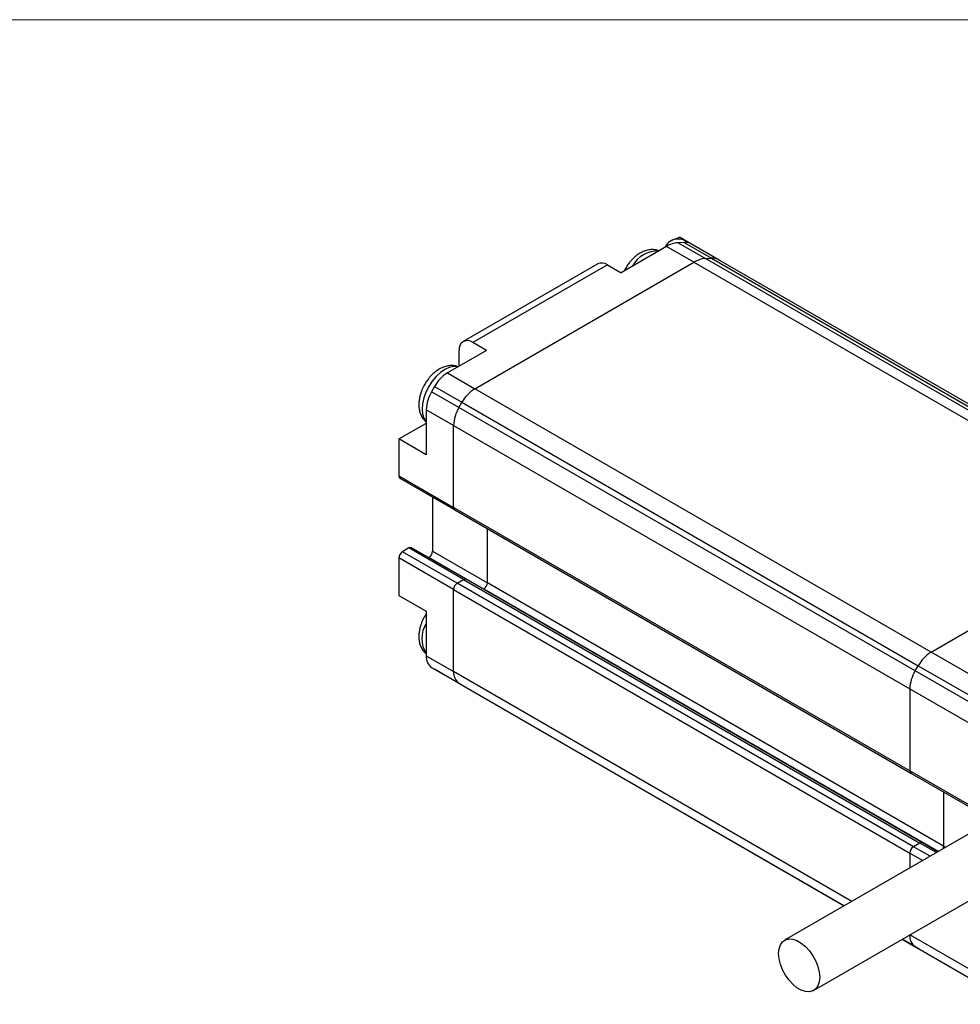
# Model space of a CAD drawing. Header units: millimetres. Extents: x 0 to 432, y 0 to 279.
# Tile 3 of 4: x 317 to 390, y 203 to 279. Entities that reach past the tile are written whole.
import ezdxf

# ---------------------------------------------------------------- set-up
doc = ezdxf.new("R2010")
doc.units = ezdxf.units.MM

msp = doc.modelspace()

# ---------------------------------------------------------------- linework, layer by layer
at = {"color": 7, "linetype": 'Continuous', "lineweight": 18}
msp.add_line((0, 279.4), (431.8, 279.4), dxfattribs=at)
for p, q in [((371.652, 260.775), (368.702, 262.478)), ((367.56, 261.833), (364.035, 259.798)), ((369.681, 260.608), (367.56, 261.833)), ((367.872, 262.254), (367.864, 262.249)), ((368.927, 262.139), (368.457, 262.121)), ((368.457, 262.121), (370.578, 260.896)), ((368.927, 262.139), (371.048, 260.915)), ((369.366, 262.076), (369.069, 262.247)), ((370.578, 260.896), (371.048, 260.915)), ((371.048, 260.915), (406.404, 240.504)), ((362.225, 260.485), (351.795, 254.464)), ((362.975, 260.41), (352.545, 254.389)), ((352.706, 250.809), (369.681, 260.608)), ((362.975, 260.41), (364.035, 259.798)), ((369.681, 260.608), (405.037, 240.198)), ((405.933, 240.486), (370.578, 260.896)), ((407.007, 240.365), (371.652, 260.775)), ((353.605, 253.777), (352.545, 254.389)), ((353.605, 253.777), (350.585, 252.033)), ((351.484, 252.593), (351.484, 253.777)), ((351.482, 252.551), (351.484, 252.593)), ((351.484, 252.593), (351.519, 252.573)), ((350.585, 252.033), (352.706, 250.809)), ((349.585, 250.978), (349.353, 250.576)), ((351.474, 249.351), (349.353, 250.576)), ((349.585, 250.978), (351.706, 249.753)), ((388.062, 230.399), (352.706, 250.809)), ((351.474, 249.351), (351.706, 249.753)), ((351.706, 249.753), (387.062, 229.343)), ((351.06, 247.957), (348.938, 249.182)), ((348.938, 249.182), (348.938, 245.694)), ((386.829, 228.941), (351.474, 249.351)), ((346.817, 246.918), (348.903, 248.123)), ((348.903, 248.123), (348.938, 248.146)), ((348.938, 248.102), (348.903, 248.123)), ((351.06, 241.611), (351.06, 247.957)), ((351.06, 247.957), (386.415, 227.547)), ((346.817, 246.918), (346.817, 244.061)), ((348.938, 245.694), (346.817, 246.918)), ((346.817, 244.061), (351.06, 241.611)), ((346.9, 243.877), (351.143, 241.428)), ((349.433, 242.415), (349.433, 238.222)), ((386.415, 221.201), (351.06, 241.611)), ((351.143, 241.428), (386.498, 221.018)), ((353.676, 235.773), (353.676, 239.966)), ((388.062, 230.399), (405.037, 240.198)), ((347.595, 238.467), (347.1, 238.181)), ((351.343, 235.732), (347.1, 238.181)), ((351.838, 236.018), (347.595, 238.467)), ((352.038, 236.038), (347.795, 238.487)), ((349.433, 238.222), (353.676, 235.773)), ((351.06, 235.242), (346.817, 237.692)), ((346.817, 237.692), (346.817, 234.79)), ((349.151, 237.732), (349.127, 237.718)), ((353.393, 235.283), (349.151, 237.732)), ((351.343, 235.732), (351.838, 236.018)), ((351.838, 236.018), (387.193, 215.608)), ((387.393, 215.628), (352.038, 236.038)), ((389.031, 215.363), (353.676, 235.773)), ((351.06, 228.896), (351.06, 235.242)), ((351.06, 235.242), (386.415, 214.832)), ((386.698, 215.322), (351.343, 235.732)), ((353.369, 235.269), (353.393, 235.283)), ((388.619, 214.947), (353.393, 235.283)), ((346.817, 234.79), (348.938, 233.565)), ((348.938, 233.565), (348.938, 230.121)), ((395.557, 226.072), (388.062, 230.399)), ((348.938, 230.121), (351.06, 228.896)), ((349.353, 229.205), (351.474, 227.981)), ((349.353, 229.205), (349.585, 229.071)), ((351.706, 227.847), (349.585, 229.071)), ((381.921, 211.081), (351.06, 228.896)), ((386.829, 228.941), (387.062, 229.343)), ((394.325, 224.614), (386.829, 228.941)), ((387.062, 229.343), (394.557, 225.016)), ((351.706, 227.847), (351.474, 227.981)), ((351.474, 227.981), (381.335, 210.742)), ((381.335, 210.742), (351.706, 227.847)), ((386.415, 227.547), (393.91, 223.22)), ((386.415, 227.547), (386.415, 221.201)), ((394.193, 216.711), (386.415, 221.201)), ((386.498, 221.018), (394.276, 216.528)), ((389.031, 219.555), (389.031, 215.363)), ((392.816, 217.37), (376.713, 208.074)), ((387.193, 215.608), (386.698, 215.322)), ((387.193, 215.608), (386.698, 215.322)), ((387.983, 214.58), (386.698, 215.322)), ((388.478, 214.866), (387.193, 215.608)), ((388.595, 214.934), (387.393, 215.628)), ((389.031, 215.363), (389.185, 215.274)), ((386.415, 214.832), (386.415, 213.675)), ((386.415, 214.832), (387.417, 214.254)), ((378.963, 204.177), (396.167, 214.109)), ((393.91, 204.159), (386.421, 208.483)), ((387.062, 207.437), (385.835, 208.144)), ((385.835, 208.144), (386.829, 207.571)), ((386.829, 207.571), (394.325, 203.244)), ((387.062, 207.437), (386.829, 207.571)), ((394.557, 203.11), (387.062, 207.437))]:
    msp.add_line(p, q)
at = {"flags": 128}
for points in [[(368.047, 262.334), (367.919, 262.279), (367.872, 262.254)], [(351.403, 252.506), (351.361, 252.515), (351.056, 252.527), (350.724, 252.452), (350.379, 252.292), (350.034, 252.054), (349.703, 251.746), (349.397, 251.381), (349.129, 250.973), (348.91, 250.536), (348.746, 250.089), (348.646, 249.648), (348.612, 249.23), (348.646, 248.852), (348.746, 248.527), (348.91, 248.268), (348.938, 248.236)], [(379.429, 205.207), (379.394, 204.845), (379.292, 204.539), (379.125, 204.303), (378.903, 204.146), (378.634, 204.075), (378.33, 204.095), (378.004, 204.203), (377.672, 204.395), (377.346, 204.662), (377.043, 204.994), (376.773, 205.375), (376.551, 205.789), (376.385, 206.217), (376.282, 206.642), (376.247, 207.044), (376.282, 207.406), (376.385, 207.712), (376.551, 207.949), (376.773, 208.106), (377.043, 208.176), (377.346, 208.157), (377.672, 208.049), (378.004, 207.857), (378.33, 207.589), (378.634, 207.258), (378.903, 206.876), (379.125, 206.463), (379.292, 206.034), (379.394, 205.609), (379.429, 205.207)]]:
    msp.add_lwpolyline(points, dxfattribs=at)
for centre, radius, start, end in [((368.476, 261.228), 1.179, 59.77844, 153.65674), ((368.597, 260.146), 1.98, 94.05673, 121.56592), ((368.983, 260.978), 1.162, 70.77799, 92.77629), ((366.896, 259.232), 2.256, 88.38516, 151.60947), ((371.113, 259.822), 1.095, 60.55501, 93.40713), ((362.535, 259.797), 0.754, 54.38242, 114.30712), ((370.718, 258.921), 1.98, 94.05673, 121.56592), ((352.131, 253.882), 0.655, 50.79671, 189.21404), ((352.112, 249.585), 2.885, 121.95467, 151.14439), ((351.822, 249.083), 2.886, 148.85627, 178.0435), ((354.233, 248.361), 2.885, 121.95467, 151.14439), ((353.944, 247.859), 2.886, 148.85627, 178.0435), ((347.007, 244.036), 0.192, 172.74417, 235.94365), ((351.25, 241.587), 0.192, 172.74417, 235.94365), ((351.256, 241.59), 0.197, 173.70115, 234.98667), ((347.431, 237.664), 0.615, 122.60548, 177.39452), ((347.712, 238.304), 0.201, 65.69288, 125.61758), ((348.819, 238.25), 0.615, 302.60548, 357.39452), ((351.955, 235.854), 0.201, 65.69288, 125.61758), ((353.062, 235.801), 0.615, 302.60548, 357.39452), ((351.674, 235.214), 0.615, 122.60548, 177.39452), ((350.86, 231.455), 2.256, 148.38684, 211.61316), ((389.589, 227.951), 2.885, 121.95467, 151.14439), ((349.94, 230.023), 1.006, 174.37962, 234.30196), ((352.061, 228.798), 1.006, 174.37962, 234.30196), ((389.299, 227.448), 2.886, 148.85627, 178.0435), ((386.605, 221.177), 0.192, 172.74417, 235.94365), ((386.611, 221.179), 0.197, 173.70115, 234.98667), ((387.029, 214.804), 0.615, 122.6055, 177.39452), ((387.31, 215.444), 0.201, 65.69288, 125.61758), ((388.497, 215.375), 0.534, 336.227, 358.69512), ((387.416, 208.388), 1.006, 174.37962, 234.30196)]:
    msp.add_arc(centre, radius, start, end)
for points, knots in [([(368.047, 262.334), (368.135, 262.378), (368.222, 262.417), (368.396, 262.488), (368.483, 262.518), (368.57, 262.544)], [0, 0, 0, 0, 0.5, 0.5, 1, 1, 1, 1]), ([(369.069, 262.247), (368.95, 262.321), (368.856, 262.384), (368.694, 262.484), (368.628, 262.522), (368.57, 262.544)], [0, 0, 0, 0, 0.5, 0.5, 1, 1, 1, 1]), ([(366.967, 261.49), (366.877, 261.521), (366.679, 261.588), (366.349, 261.593), (366, 261.533), (365.662, 261.401), (365.338, 261.21), (365.062, 260.988), (364.837, 260.762), (364.648, 260.536), (364.5, 260.326), (364.373, 260.124), (364.319, 260.007), (364.29, 259.945)], [0, 0, 0, 0, 0.089603, 0.196959, 0.308538, 0.42262, 0.533175, 0.647346, 0.731743, 0.804444, 0.893458, 0.943669, 1, 1, 1, 1]), ([(351.41, 252.51), (351.32, 252.54), (351.122, 252.607), (350.792, 252.612), (350.444, 252.552), (350.105, 252.42), (349.782, 252.23), (349.506, 252.008), (349.281, 251.781), (349.092, 251.556), (348.943, 251.346), (348.77, 251.063), (348.643, 250.804), (348.526, 250.499), (348.448, 250.24), (348.388, 249.932), (348.361, 249.615), (348.376, 249.292), (348.44, 248.974), (348.561, 248.674), (348.724, 248.415), (348.872, 248.284), (348.938, 248.226)], [0, 0, 0, 0, 0.047463, 0.104331, 0.163434, 0.223865, 0.282426, 0.342903, 0.387609, 0.426119, 0.47327, 0.499867, 0.570561, 0.598382, 0.644396, 0.691569, 0.741898, 0.794225, 0.847757, 0.901711, 0.955776, 1, 1, 1, 1]), ([(348.938, 233.367), (348.932, 233.359), (348.89, 233.3), (348.772, 233.097), (348.642, 232.84), (348.526, 232.535), (348.448, 232.276), (348.388, 231.968), (348.361, 231.651), (348.376, 231.328), (348.44, 231.01), (348.561, 230.71), (348.724, 230.451), (348.872, 230.321), (348.938, 230.262)], [0, 0, 0, 0, 0.0089579, 0.0589999, 0.1920107, 0.2443552, 0.3309317, 0.4196862, 0.5143807, 0.6128335, 0.7135549, 0.815069, 0.9167932, 1, 1, 1, 1])]:
    msp.add_open_spline(points, degree=3, knots=knots)

doc.saveas('drawing.dxf')
